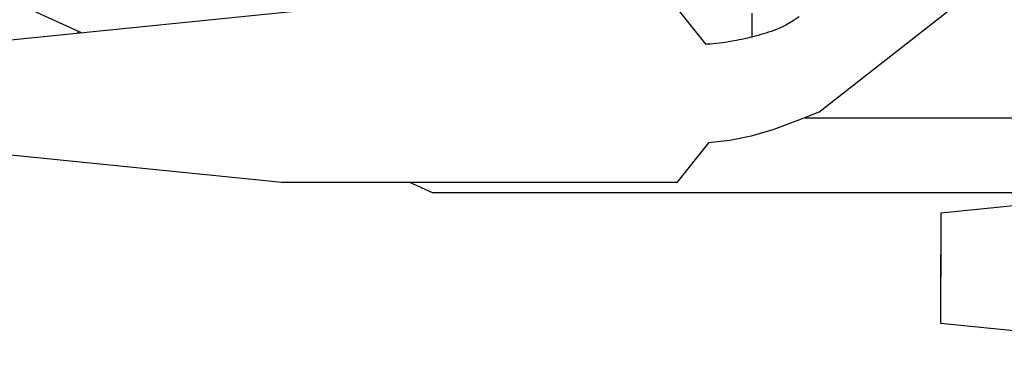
# Model space of a CAD drawing. Extents: x 0.9 to 11.8, y 2 to 8.4.
# Tile 2 of 15: x 4 to 5.5, y 2.3 to 2.8. Entities that reach past the tile are written whole.
import ezdxf

# ---------------------------------------------------------------- set-up
doc = ezdxf.new("R2010")
doc.units = 0
doc.header["$MEASUREMENT"] = 0
doc.linetypes.add('solid', pattern=[0])
doc.layers.add('lines & arcs', color=1, linetype='solid')

msp = doc.modelspace()

# ---------------------------------------------------------------- linework, layer by layer
at = {"layer": 'lines & arcs', "color": 5, "linetype": 'solid'}
for p, q in [((4.051, 2.7994), (2.9324, 3.3106)), ((3.9017, 2.7844), (4.4432, 2.8391)), ((5.0459, 2.7808), (4.9996, 2.8391)), ((5.1192, 2.7921), (5.1192, 2.8309)), ((5.1942, 2.8247), (5.1862, 2.8194)), ((5.2255, 2.6726), (5.4306, 2.8334)), ((5.1676, 2.8087), (5.1627, 2.8065)), ((5.1731, 2.8116), (5.1676, 2.8087)), ((5.1792, 2.8151), (5.1731, 2.8116)), ((5.1862, 2.8194), (5.1792, 2.8151)), ((5.1202, 2.7928), (5.1159, 2.7917)), ((5.1245, 2.794), (5.1202, 2.7928)), ((5.1287, 2.7951), (5.1245, 2.794)), ((5.133, 2.7964), (5.1287, 2.7951)), ((5.1372, 2.7976), (5.133, 2.7964)), ((5.1414, 2.7989), (5.1372, 2.7976)), ((5.1456, 2.8003), (5.1414, 2.7989)), ((5.1497, 2.8016), (5.1456, 2.8003)), ((5.1539, 2.803), (5.1497, 2.8016)), ((5.1582, 2.8046), (5.1539, 2.803)), ((5.1627, 2.8065), (5.1582, 2.8046)), ((5.0474, 2.781), (5.0459, 2.7808)), ((5.0525, 2.7814), (5.0474, 2.781)), ((5.0575, 2.7819), (5.0525, 2.7814)), ((5.0624, 2.7824), (5.0575, 2.7819)), ((5.0672, 2.7829), (5.0624, 2.7824)), ((5.072, 2.7835), (5.0672, 2.7829)), ((5.0766, 2.7841), (5.072, 2.7835)), ((5.0812, 2.7848), (5.0766, 2.7841)), ((5.0856, 2.7855), (5.0812, 2.7848)), ((5.0901, 2.7863), (5.0856, 2.7855)), ((5.0945, 2.7871), (5.0901, 2.7863)), ((5.0988, 2.7879), (5.0945, 2.7871)), ((5.1031, 2.7888), (5.0988, 2.7879)), ((5.1074, 2.7897), (5.1031, 2.7888)), ((5.1117, 2.7907), (5.1074, 2.7897)), ((5.1159, 2.7917), (5.1117, 2.7907)), ((5.2255, 2.6726), (5.1908, 2.6589)), ((5.1908, 2.6589), (5.1521, 2.6446)), ((5.2038, 2.664), (6.9739, 2.664)), ((5.1521, 2.6446), (5.1179, 2.6345)), ((5.05, 2.624), (4.9996, 2.5606)), ((5.0838, 2.6276), (5.05, 2.624)), ((5.1179, 2.6345), (5.0838, 2.6276)), ((4.3699, 2.5606), (3.9017, 2.6081)), ((4.9996, 2.5606), (4.3699, 2.5606)), ((4.61, 2.544), (4.5738, 2.5606)), ((5.4202, 2.5122), (5.9617, 2.5669)), ((5.7349, 2.544), (4.61, 2.544)), ((5.4202, 2.5122), (5.4202, 2.4098)), ((5.4202, 2.336), (5.4202, 2.4455)), ((5.8885, 2.2884), (5.4202, 2.336))]:
    msp.add_line(p, q, dxfattribs=at)
msp.add_arc((2.6836, 3.5602), 1.56, 330.7895, 330.8983, dxfattribs=at)

doc.saveas('drawing.dxf')
